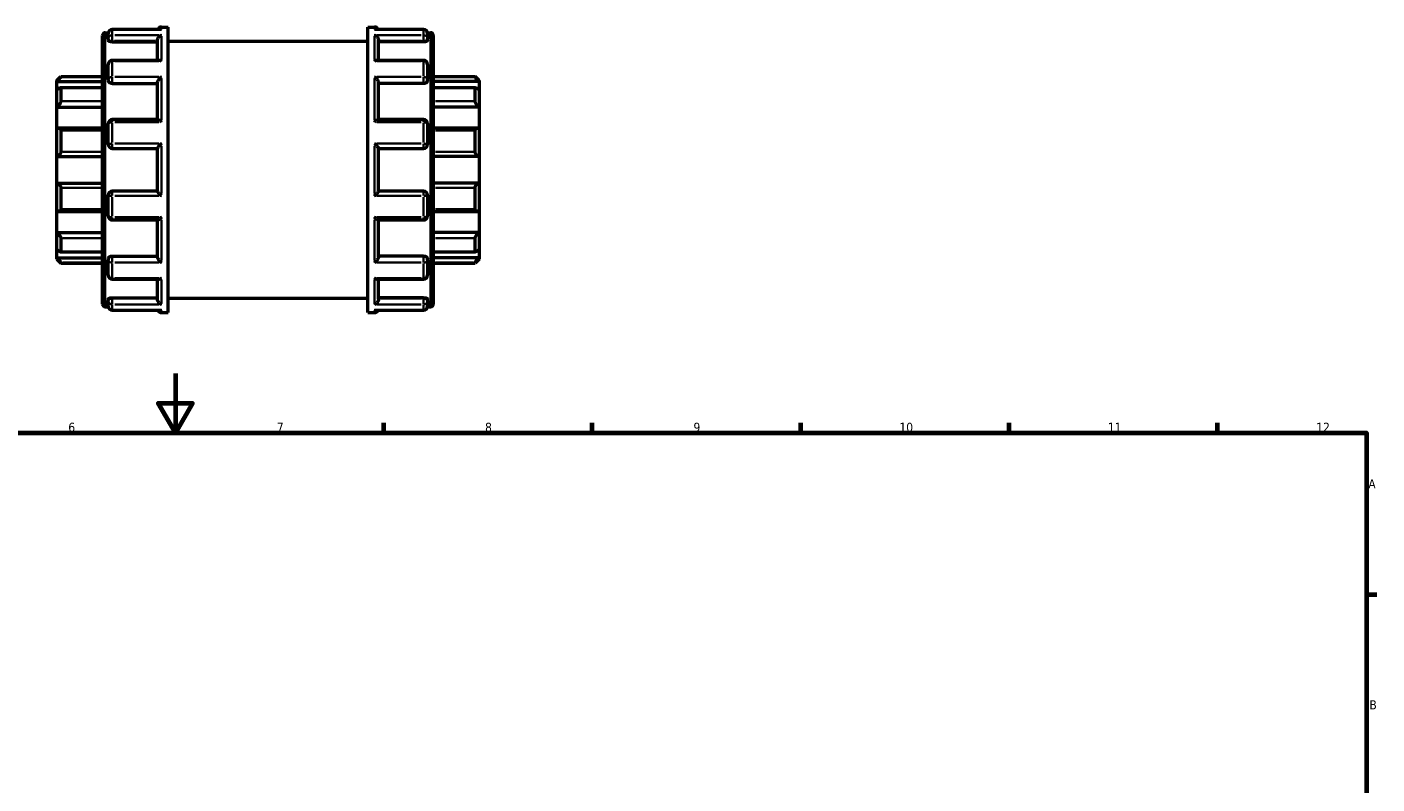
# Model space of a CAD drawing. Header units: millimetres. Extents: x -123 to 901, y -388 to 792.
# Tile 9 of 9: x 371 to 825, y 456 to 710. Entities that reach past the tile are written whole.
import ezdxf

# ---------------------------------------------------------------- set-up
doc = ezdxf.new("R2010")
doc.units = ezdxf.units.MM
for name, color, linetype, lineweight in [('Border (ANSI)', 7, 'Continuous', 70), ('Visible (ANSI)', 7, 'Continuous', 50), ('Visible Narrow (ANSI)', 7, 'Continuous', 35)]:
    doc.layers.add(name, color=color, linetype=linetype, lineweight=lineweight)
doc.styles.add('Note Text (ANSI)', font='tahoma.ttf')

# ---------------------------------------------------------------- blocks, each defined once
blk = doc.blocks.new('Borders Default Border')
at = {"layer": 'Border (ANSI)'}
for p, q in [((490.58, 574), (490.58, 577.45)), ((560.67, 574), (560.67, 577.45)), ((630.75, 574), (630.75, 577.45)), ((700.83, 574), (700.83, 577.45)), ((770.92, 574), (770.92, 577.45)), ((821, 519.75), (824.45, 519.75))]:
    blk.add_line(p, q, dxfattribs=at)
at = {"layer": 'Border (ANSI)', "flags": 128}
for points in [[(420.5, 594), (420.5, 574), (414.73, 584), (426.27, 584), (420.5, 574)], [(20, 20), (20, 574), (821, 574), (821, 20), (20, 20)]]:
    blk.add_lwpolyline(points, dxfattribs=at)
at = {"layer": 'Border (ANSI)', "attachment_point": 7, "style": 'Note Text (ANSI)'}
for s, insert, char_height in [('6', (384.49, 574.34), 3.05), ('7', (454.6, 574.4), 3.05), ('8', (524.63, 574.33), 3.05), ('9', (594.7, 574.34), 3.05), ('10', (663.96, 574.34), 3.048), ('11', (734.04, 574.4), 3.048), ('12', (804.13, 574.4), 3.048), ('A', (821.63, 555.35), 3.05), ('B', (821.99, 481.1), 3.05)]:
    blk.add_mtext(s, dxfattribs=dict(at, insert=insert, char_height=char_height))

msp = doc.modelspace()

# ---------------------------------------------------------------- linework, layer by layer
at = {"layer": 'Visible (ANSI)'}
for p, q in [((396.92, 708.562), (397.96, 708.562)), ((397.943, 706.476), (397.943, 708.348)), ((415.546, 709.693), (399.289, 709.693)), ((415.789, 710.482), (418.023, 710.482)), ((418.023, 614.482), (418.023, 710.482)), ((485.223, 614.482), (485.223, 710.482)), ((485.223, 710.482), (487.458, 710.482)), ((503.958, 709.693), (487.701, 709.693)), ((505.286, 708.562), (506.326, 708.562)), ((505.303, 708.348), (505.303, 706.476)), ((396.023, 617.299), (396.023, 707.665)), ((397.943, 706.476), (397.943, 705.969)), ((399.289, 705.499), (414.443, 705.499)), ((414.443, 699.276), (414.443, 706.009)), ((418.023, 705.682), (485.223, 705.682)), ((488.803, 699.276), (488.803, 706.009)), ((503.958, 705.499), (488.803, 705.499)), ((505.303, 705.969), (505.303, 706.476)), ((507.223, 707.665), (507.223, 617.299)), ((414.923, 699.276), (399.289, 699.276)), ((503.958, 699.276), (488.323, 699.276)), ((397.943, 692.816), (397.943, 697.93)), ((505.303, 697.93), (505.303, 692.816)), ((380.623, 692.528), (381.969, 693.874)), ((380.623, 692.124), (380.623, 692.528)), ((380.623, 692.124), (396.023, 692.124)), ((380.623, 689.352), (380.623, 692.124)), ((396.023, 690.069), (381.805, 690.069)), ((381.969, 693.874), (381.969, 693.65)), ((381.969, 693.874), (396.023, 693.874)), ((397.943, 692.816), (397.943, 692.523)), ((399.289, 691.475), (414.443, 691.475)), ((414.443, 679.36), (414.443, 691.781)), ((488.803, 679.36), (488.803, 691.781)), ((503.958, 691.475), (488.803, 691.475)), ((505.303, 692.523), (505.303, 692.816)), ((507.223, 693.874), (521.278, 693.874)), ((522.623, 692.124), (507.223, 692.124)), ((521.441, 690.069), (507.223, 690.069)), ((521.278, 693.65), (521.278, 693.874)), ((522.623, 692.528), (521.278, 693.874)), ((522.623, 692.528), (522.623, 692.124)), ((522.623, 692.124), (522.623, 689.352)), ((380.623, 683.573), (380.623, 689.352)), ((381.969, 689.898), (381.969, 685.496)), ((521.278, 685.496), (521.278, 689.898)), ((522.623, 689.352), (522.623, 683.573)), ((380.623, 683.573), (396.023, 683.573)), ((380.623, 676.317), (380.623, 683.573)), ((522.623, 683.573), (507.223, 683.573)), ((522.623, 683.573), (522.623, 676.317)), ((396.023, 676.455), (381.213, 676.455)), ((397.943, 671.028), (397.943, 678.015)), ((414.526, 679.36), (399.289, 679.36)), ((503.958, 679.36), (488.72, 679.36)), ((505.303, 678.015), (505.303, 671.028)), ((522.034, 676.455), (507.223, 676.455)), ((380.623, 666.967), (380.623, 676.317)), ((381.969, 675.675), (381.969, 668.552)), ((521.278, 668.552), (521.278, 675.675)), ((522.623, 676.317), (522.623, 666.967)), ((399.289, 669.682), (414.443, 669.682)), ((414.443, 655.263), (414.443, 669.702)), ((488.803, 655.263), (488.803, 669.702)), ((488.803, 669.682), (503.958, 669.682)), ((380.623, 666.967), (396.023, 666.967)), ((380.623, 657.998), (380.623, 666.967)), ((522.623, 666.967), (507.223, 666.967)), ((522.623, 666.967), (522.623, 657.998)), ((380.623, 648.647), (380.623, 657.998)), ((380.623, 657.998), (396.023, 657.998)), ((381.969, 656.412), (381.969, 649.29)), ((397.943, 646.95), (397.943, 653.937)), ((414.443, 655.282), (399.289, 655.282)), ((503.958, 655.282), (488.803, 655.282)), ((505.303, 653.937), (505.303, 646.95)), ((522.623, 657.998), (507.223, 657.998)), ((521.278, 649.29), (521.278, 656.412)), ((522.623, 657.998), (522.623, 648.647)), ((380.623, 641.391), (380.623, 648.647)), ((381.213, 648.51), (396.023, 648.51)), ((399.289, 645.605), (414.526, 645.605)), ((414.443, 633.184), (414.443, 645.605)), ((488.72, 645.605), (503.958, 645.605)), ((488.803, 633.184), (488.803, 645.605)), ((507.223, 648.51), (522.034, 648.51)), ((522.623, 648.647), (522.623, 641.391)), ((380.623, 635.613), (380.623, 641.391)), ((380.623, 641.391), (396.023, 641.391)), ((522.623, 641.391), (507.223, 641.391)), ((522.623, 641.391), (522.623, 635.613)), ((380.623, 632.841), (380.623, 635.613)), ((381.969, 639.468), (381.969, 635.066)), ((521.278, 635.066), (521.278, 639.468)), ((522.623, 635.613), (522.623, 632.841)), ((380.623, 632.436), (380.623, 632.841)), ((380.623, 632.841), (396.023, 632.841)), ((380.623, 632.436), (381.969, 631.091)), ((381.805, 634.896), (396.023, 634.896)), ((381.969, 631.315), (381.969, 631.091)), ((381.969, 631.091), (396.023, 631.091)), ((397.943, 632.441), (397.943, 632.149)), ((397.943, 627.034), (397.943, 632.149)), ((399.289, 633.49), (414.443, 633.49)), ((503.958, 633.49), (488.803, 633.49)), ((505.303, 632.149), (505.303, 632.441)), ((505.303, 632.149), (505.303, 627.034)), ((507.223, 634.896), (521.441, 634.896)), ((522.623, 632.841), (507.223, 632.841)), ((507.223, 631.091), (521.278, 631.091)), ((522.623, 632.436), (521.278, 631.091)), ((521.278, 631.091), (521.278, 631.315)), ((522.623, 632.841), (522.623, 632.436)), ((399.289, 625.689), (414.923, 625.689)), ((414.443, 618.955), (414.443, 625.689)), ((488.323, 625.689), (503.958, 625.689)), ((488.803, 618.955), (488.803, 625.689)), ((397.943, 618.995), (397.943, 618.489)), ((397.943, 616.617), (397.943, 618.489)), ((399.289, 619.466), (414.443, 619.466)), ((418.023, 619.282), (485.223, 619.282)), ((503.958, 619.466), (488.803, 619.466)), ((505.303, 618.489), (505.303, 618.995)), ((505.303, 618.489), (505.303, 616.617)), ((396.92, 616.402), (397.96, 616.402)), ((399.289, 615.272), (415.546, 615.272)), ((415.789, 614.482), (418.023, 614.482)), ((485.223, 614.482), (487.458, 614.482)), ((487.701, 615.272), (503.958, 615.272)), ((505.286, 616.402), (506.326, 616.402))]:
    msp.add_line(p, q, dxfattribs=at)
for centre, radius, start, end in [((396.92, 707.665), 0.897, 90, 180), ((399.289, 708.348), 1.345, 90, 180), ((415.789, 709.137), 1.345, 90, 155.58536), ((487.458, 709.137), 1.345, 24.41464, 90), ((503.958, 708.348), 1.345, 0, 90), ((506.326, 707.665), 0.897, 0, 90), ((399.289, 697.93), 1.345, 90, 180), ((503.958, 697.93), 1.345, 0, 90), ((399.289, 678.015), 1.345, 90, 180), ((503.958, 678.015), 1.345, 0, 90), ((399.289, 671.028), 1.345, 180, 270), ((503.958, 671.028), 1.345, 270, 0), ((399.289, 653.937), 1.345, 90, 180), ((503.958, 653.937), 1.345, 0, 90), ((399.289, 646.95), 1.345, 180, 270), ((503.958, 646.95), 1.345, 270, 0), ((399.289, 627.034), 1.345, 180, 270), ((503.958, 627.034), 1.345, 270, 0), ((396.92, 617.299), 0.897, 180, 270), ((399.289, 616.617), 1.345, 180, 270), ((415.789, 615.828), 1.345, 204.41464, 270), ((487.458, 615.828), 1.345, 270, 335.58536), ((503.958, 616.617), 1.345, 270, 0), ((506.326, 617.299), 0.897, 270, 0)]:
    msp.add_arc(centre, radius, start, end, dxfattribs=at)
for points, knots in [([(415.789, 709.67), (415.787, 709.671), (415.785, 709.671), (415.704, 709.686), (415.624, 709.693), (415.546, 709.693)], [-0.00073855, -0.00073855, -0.00073855, -0.00073855, 0, 0, 0.033907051, 0.033907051, 0.033907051, 0.033907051]), ([(487.701, 709.693), (487.622, 709.693), (487.542, 709.686), (487.461, 709.671), (487.46, 709.671), (487.458, 709.67)], [0.222858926, 0.222858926, 0.222858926, 0.222858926, 0.256440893, 0.256440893, 0.257172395, 0.257172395, 0.257172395, 0.257172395]), ([(399.289, 705.499), (399.12, 705.499), (398.94, 705.511), (398.61, 705.56), (398.459, 705.597), (398.219, 705.682), (398.115, 705.736), (397.977, 705.851), (397.943, 705.912), (397.943, 705.969)], [0, 0, 0, 0, 0.05062347, 0.05062347, 0.10124694, 0.10124694, 0.15275812, 0.15275812, 0.20426931, 0.20426931, 0.20426931, 0.20426931]), ([(414.443, 706.009), (414.443, 706.128), (414.461, 706.249), (414.532, 706.51), (414.588, 706.644), (414.748, 706.935), (414.86, 707.084), (415.1, 707.337), (415.229, 707.445), (415.498, 707.623), (415.641, 707.694), (415.785, 707.743), (415.787, 707.744), (415.789, 707.744)], [0, 0, 0, 0, 0.03782508, 0.03782508, 0.08121526, 0.08121526, 0.13901375, 0.13901375, 0.19629094, 0.19629094, 0.25644089, 0.25644089, 0.2571724, 0.2571724, 0.2571724, 0.2571724]), ([(487.458, 707.744), (487.46, 707.744), (487.461, 707.743), (487.603, 707.695), (487.744, 707.625), (488.01, 707.451), (488.137, 707.346), (488.377, 707.095), (488.491, 706.947), (488.653, 706.655), (488.711, 706.52), (488.784, 706.259), (488.802, 706.137), (488.803, 706.015), (488.803, 706.012), (488.803, 706.009)], [-0.00073855, -0.00073855, -0.00073855, -0.00073855, 0, 0, 0.05978216, 0.05978216, 0.116791, 0.116791, 0.17564226, 0.17564226, 0.21970399, 0.21970399, 0.25793201, 0.25793201, 0.25889976, 0.25889976, 0.25889976, 0.25889976]), ([(505.303, 705.969), (505.303, 705.912), (505.27, 705.851), (505.132, 705.736), (505.027, 705.682), (504.788, 705.597), (504.637, 705.56), (504.307, 705.511), (504.127, 705.499), (503.958, 705.499)], [0.20476676, 0.20476676, 0.20476676, 0.20476676, 0.25627794, 0.25627794, 0.30778913, 0.30778913, 0.3584126, 0.3584126, 0.40903606, 0.40903606, 0.40903606, 0.40903606]), ([(415.789, 698.952), (415.787, 698.954), (415.785, 698.955), (415.644, 699.048), (415.503, 699.123), (415.237, 699.229), (415.11, 699.263), (414.969, 699.275), (414.946, 699.276), (414.923, 699.276)], [-0.00073855, -0.00073855, -0.00073855, -0.00073855, 0, 0, 0.05978216, 0.05978216, 0.116791, 0.116791, 0.12791947, 0.12791947, 0.12791947, 0.12791947]), ([(488.323, 699.276), (488.304, 699.276), (488.285, 699.275), (488.147, 699.265), (488.018, 699.232), (487.748, 699.125), (487.605, 699.049), (487.461, 698.955), (487.46, 698.954), (487.458, 698.952)], [0.1297437, 0.1297437, 0.1297437, 0.1297437, 0.13901375, 0.13901375, 0.19629094, 0.19629094, 0.25644089, 0.25644089, 0.2571724, 0.2571724, 0.2571724, 0.2571724]), ([(381.969, 693.65), (381.969, 693.638), (381.959, 693.617), (381.92, 693.554), (381.891, 693.514), (381.782, 693.371), (381.678, 693.246), (381.435, 692.969), (381.274, 692.793), (380.946, 692.447), (380.779, 692.278), (380.623, 692.124)], [0.25368566, 0.25368566, 0.25368566, 0.25368566, 0.28229614, 0.28229614, 0.31090662, 0.31090662, 0.36812759, 0.36812759, 0.43774945, 0.43774945, 0.5031309, 0.5031309, 0.5031309, 0.5031309]), ([(380.623, 689.352), (380.779, 689.49), (380.946, 689.625), (381.274, 689.858), (381.435, 689.953), (381.678, 690.055), (381.782, 690.079), (381.891, 690.056), (381.92, 690.038), (381.959, 689.982), (381.969, 689.945), (381.969, 689.898)], [0.48373595, 0.48373595, 0.48373595, 0.48373595, 0.5491174, 0.5491174, 0.61873927, 0.61873927, 0.67596023, 0.67596023, 0.70457072, 0.70457072, 0.7331812, 0.7331812, 0.7331812, 0.7331812]), ([(399.289, 691.475), (399.12, 691.475), (398.94, 691.501), (398.61, 691.609), (398.459, 691.689), (398.219, 691.876), (398.115, 691.995), (397.977, 692.253), (397.943, 692.393), (397.943, 692.523)], [0, 0, 0, 0, 0.05062347, 0.05062347, 0.10124694, 0.10124694, 0.15275812, 0.15275812, 0.20426931, 0.20426931, 0.20426931, 0.20426931]), ([(414.443, 691.781), (414.443, 691.861), (414.461, 691.954), (414.532, 692.169), (414.588, 692.291), (414.748, 692.576), (414.86, 692.737), (415.1, 693.04), (415.229, 693.183), (415.498, 693.451), (415.641, 693.576), (415.785, 693.688), (415.787, 693.689), (415.789, 693.69)], [0, 0, 0, 0, 0.03782508, 0.03782508, 0.08121526, 0.08121526, 0.13901375, 0.13901375, 0.19629094, 0.19629094, 0.25644089, 0.25644089, 0.2571724, 0.2571724, 0.2571724, 0.2571724]), ([(487.458, 693.69), (487.46, 693.689), (487.461, 693.688), (487.603, 693.578), (487.744, 693.455), (488.01, 693.191), (488.137, 693.051), (488.377, 692.75), (488.491, 692.588), (488.653, 692.301), (488.711, 692.178), (488.784, 691.961), (488.802, 691.868), (488.803, 691.785), (488.803, 691.783), (488.803, 691.781)], [-0.00073855, -0.00073855, -0.00073855, -0.00073855, 0, 0, 0.05978216, 0.05978216, 0.116791, 0.116791, 0.17564226, 0.17564226, 0.21970399, 0.21970399, 0.25793201, 0.25793201, 0.25889976, 0.25889976, 0.25889976, 0.25889976]), ([(505.303, 692.523), (505.303, 692.393), (505.27, 692.253), (505.132, 691.995), (505.027, 691.876), (504.788, 691.689), (504.637, 691.609), (504.307, 691.501), (504.127, 691.475), (503.958, 691.475)], [0.20476676, 0.20476676, 0.20476676, 0.20476676, 0.25627794, 0.25627794, 0.30778913, 0.30778913, 0.3584126, 0.3584126, 0.40903606, 0.40903606, 0.40903606, 0.40903606]), ([(522.623, 692.124), (522.468, 692.278), (522.301, 692.447), (521.972, 692.793), (521.811, 692.969), (521.569, 693.246), (521.464, 693.371), (521.355, 693.514), (521.326, 693.554), (521.288, 693.617), (521.278, 693.638), (521.278, 693.65)], [0.48373595, 0.48373595, 0.48373595, 0.48373595, 0.5491174, 0.5491174, 0.61873927, 0.61873927, 0.67596023, 0.67596023, 0.70457072, 0.70457072, 0.7331812, 0.7331812, 0.7331812, 0.7331812]), ([(521.278, 689.898), (521.278, 689.945), (521.288, 689.982), (521.326, 690.038), (521.355, 690.056), (521.464, 690.079), (521.569, 690.055), (521.811, 689.953), (521.972, 689.858), (522.301, 689.625), (522.468, 689.49), (522.623, 689.352)], [0.25368566, 0.25368566, 0.25368566, 0.25368566, 0.28229614, 0.28229614, 0.31090662, 0.31090662, 0.36812759, 0.36812759, 0.43774945, 0.43774945, 0.5031309, 0.5031309, 0.5031309, 0.5031309]), ([(381.969, 685.496), (381.969, 685.431), (381.959, 685.359), (381.92, 685.202), (381.891, 685.119), (381.782, 684.864), (381.678, 684.687), (381.435, 684.34), (381.274, 684.151), (380.946, 683.825), (380.779, 683.685), (380.623, 683.573)], [0.25368566, 0.25368566, 0.25368566, 0.25368566, 0.28229614, 0.28229614, 0.31090662, 0.31090662, 0.36812759, 0.36812759, 0.43774945, 0.43774945, 0.5031309, 0.5031309, 0.5031309, 0.5031309]), ([(522.623, 683.573), (522.468, 683.685), (522.301, 683.825), (521.972, 684.151), (521.811, 684.34), (521.569, 684.687), (521.464, 684.864), (521.355, 685.119), (521.326, 685.202), (521.288, 685.359), (521.278, 685.431), (521.278, 685.496)], [0.48373595, 0.48373595, 0.48373595, 0.48373595, 0.5491174, 0.5491174, 0.61873927, 0.61873927, 0.67596023, 0.67596023, 0.70457072, 0.70457072, 0.7331812, 0.7331812, 0.7331812, 0.7331812]), ([(380.623, 676.317), (380.779, 676.386), (380.946, 676.434), (381.274, 676.466), (381.435, 676.444), (381.678, 676.332), (381.782, 676.247), (381.891, 676.066), (381.92, 675.996), (381.959, 675.844), (381.969, 675.761), (381.969, 675.675)], [0.48373595, 0.48373595, 0.48373595, 0.48373595, 0.5491174, 0.5491174, 0.61873927, 0.61873927, 0.67596023, 0.67596023, 0.70457072, 0.70457072, 0.7331812, 0.7331812, 0.7331812, 0.7331812]), ([(415.789, 678.462), (415.787, 678.464), (415.785, 678.466), (415.644, 678.601), (415.503, 678.728), (415.237, 678.952), (415.11, 679.051), (414.87, 679.218), (414.756, 679.286), (414.609, 679.347), (414.563, 679.36), (414.526, 679.36)], [-0.00073855, -0.00073855, -0.00073855, -0.00073855, 0, 0, 0.05978216, 0.05978216, 0.116791, 0.116791, 0.17564226, 0.17564226, 0.20963289, 0.20963289, 0.20963289, 0.20963289]), ([(488.72, 679.36), (488.685, 679.36), (488.641, 679.348), (488.498, 679.29), (488.386, 679.224), (488.147, 679.059), (488.018, 678.958), (487.748, 678.732), (487.605, 678.603), (487.461, 678.466), (487.46, 678.464), (487.458, 678.462)], [0.04880539, 0.04880539, 0.04880539, 0.04880539, 0.08121526, 0.08121526, 0.13901375, 0.13901375, 0.19629094, 0.19629094, 0.25644089, 0.25644089, 0.2571724, 0.2571724, 0.2571724, 0.2571724]), ([(521.278, 675.675), (521.278, 675.761), (521.288, 675.844), (521.326, 675.996), (521.355, 676.066), (521.464, 676.247), (521.569, 676.332), (521.811, 676.444), (521.972, 676.466), (522.301, 676.434), (522.468, 676.386), (522.623, 676.317)], [0.25368566, 0.25368566, 0.25368566, 0.25368566, 0.28229614, 0.28229614, 0.31090662, 0.31090662, 0.36812759, 0.36812759, 0.43774945, 0.43774945, 0.5031309, 0.5031309, 0.5031309, 0.5031309]), ([(381.969, 668.552), (381.969, 668.459), (381.959, 668.363), (381.92, 668.172), (381.891, 668.078), (381.782, 667.808), (381.678, 667.646), (381.435, 667.363), (381.274, 667.232), (380.946, 667.05), (380.779, 666.993), (380.623, 666.967)], [0.25368566, 0.25368566, 0.25368566, 0.25368566, 0.28229614, 0.28229614, 0.31090662, 0.31090662, 0.36812759, 0.36812759, 0.43774945, 0.43774945, 0.5031309, 0.5031309, 0.5031309, 0.5031309]), ([(414.443, 669.702), (414.443, 669.723), (414.461, 669.761), (414.532, 669.874), (414.588, 669.951), (414.748, 670.153), (414.86, 670.284), (415.1, 670.554), (415.229, 670.695), (415.498, 670.98), (415.641, 671.127), (415.785, 671.271), (415.787, 671.272), (415.789, 671.274)], [0, 0, 0, 0, 0.03782508, 0.03782508, 0.08121526, 0.08121526, 0.13901375, 0.13901375, 0.19629094, 0.19629094, 0.25644089, 0.25644089, 0.2571724, 0.2571724, 0.2571724, 0.2571724]), ([(487.458, 671.274), (487.46, 671.272), (487.461, 671.271), (487.603, 671.129), (487.744, 670.985), (488.01, 670.704), (488.137, 670.565), (488.377, 670.295), (488.491, 670.162), (488.653, 669.957), (488.711, 669.879), (488.784, 669.765), (488.802, 669.726), (488.803, 669.703), (488.803, 669.702), (488.803, 669.702)], [-0.00073855, -0.00073855, -0.00073855, -0.00073855, 0, 0, 0.05978216, 0.05978216, 0.116791, 0.116791, 0.17564226, 0.17564226, 0.21970399, 0.21970399, 0.25793201, 0.25793201, 0.25889976, 0.25889976, 0.25889976, 0.25889976]), ([(522.623, 666.967), (522.468, 666.993), (522.301, 667.05), (521.972, 667.232), (521.811, 667.363), (521.569, 667.646), (521.464, 667.808), (521.355, 668.078), (521.326, 668.172), (521.288, 668.363), (521.278, 668.459), (521.278, 668.552)], [0.48373595, 0.48373595, 0.48373595, 0.48373595, 0.5491174, 0.5491174, 0.61873927, 0.61873927, 0.67596023, 0.67596023, 0.70457072, 0.70457072, 0.7331812, 0.7331812, 0.7331812, 0.7331812]), ([(380.623, 657.998), (380.779, 657.971), (380.946, 657.915), (381.274, 657.732), (381.435, 657.602), (381.678, 657.319), (381.782, 657.157), (381.891, 656.887), (381.92, 656.793), (381.959, 656.602), (381.969, 656.506), (381.969, 656.412)], [0.48373595, 0.48373595, 0.48373595, 0.48373595, 0.5491174, 0.5491174, 0.61873927, 0.61873927, 0.67596023, 0.67596023, 0.70457072, 0.70457072, 0.7331812, 0.7331812, 0.7331812, 0.7331812]), ([(415.789, 653.691), (415.787, 653.692), (415.785, 653.694), (415.644, 653.835), (415.503, 653.98), (415.237, 654.261), (415.11, 654.399), (414.87, 654.67), (414.756, 654.803), (414.593, 655.007), (414.536, 655.085), (414.463, 655.2), (414.444, 655.239), (414.443, 655.262), (414.443, 655.262), (414.443, 655.263)], [-0.00073855, -0.00073855, -0.00073855, -0.00073855, 0, 0, 0.05978216, 0.05978216, 0.116791, 0.116791, 0.17564226, 0.17564226, 0.21970399, 0.21970399, 0.25793201, 0.25793201, 0.25889976, 0.25889976, 0.25889976, 0.25889976]), ([(488.803, 655.263), (488.803, 655.242), (488.786, 655.203), (488.715, 655.091), (488.658, 655.014), (488.498, 654.812), (488.386, 654.68), (488.147, 654.41), (488.018, 654.27), (487.748, 653.984), (487.605, 653.838), (487.461, 653.694), (487.46, 653.692), (487.458, 653.691)], [0, 0, 0, 0, 0.03782508, 0.03782508, 0.08121526, 0.08121526, 0.13901375, 0.13901375, 0.19629094, 0.19629094, 0.25644089, 0.25644089, 0.2571724, 0.2571724, 0.2571724, 0.2571724]), ([(521.278, 656.412), (521.278, 656.506), (521.288, 656.602), (521.326, 656.793), (521.355, 656.887), (521.464, 657.157), (521.569, 657.319), (521.811, 657.602), (521.972, 657.732), (522.301, 657.915), (522.468, 657.971), (522.623, 657.998)], [0.25368566, 0.25368566, 0.25368566, 0.25368566, 0.28229614, 0.28229614, 0.31090662, 0.31090662, 0.36812759, 0.36812759, 0.43774945, 0.43774945, 0.5031309, 0.5031309, 0.5031309, 0.5031309]), ([(381.969, 649.29), (381.969, 649.203), (381.959, 649.12), (381.92, 648.968), (381.891, 648.899), (381.782, 648.718), (381.678, 648.633), (381.435, 648.521), (381.274, 648.499), (380.946, 648.53), (380.779, 648.579), (380.623, 648.647)], [0.25368566, 0.25368566, 0.25368566, 0.25368566, 0.28229614, 0.28229614, 0.31090662, 0.31090662, 0.36812759, 0.36812759, 0.43774945, 0.43774945, 0.5031309, 0.5031309, 0.5031309, 0.5031309]), ([(522.623, 648.647), (522.468, 648.579), (522.301, 648.53), (521.972, 648.499), (521.811, 648.521), (521.569, 648.633), (521.464, 648.718), (521.355, 648.899), (521.326, 648.968), (521.288, 649.12), (521.278, 649.203), (521.278, 649.29)], [0.48373595, 0.48373595, 0.48373595, 0.48373595, 0.5491174, 0.5491174, 0.61873927, 0.61873927, 0.67596023, 0.67596023, 0.70457072, 0.70457072, 0.7331812, 0.7331812, 0.7331812, 0.7331812]), ([(414.526, 645.605), (414.561, 645.605), (414.606, 645.616), (414.748, 645.674), (414.86, 645.74), (415.1, 645.906), (415.229, 646.006), (415.498, 646.233), (415.641, 646.362), (415.785, 646.499), (415.787, 646.501), (415.789, 646.502)], [0.04880539, 0.04880539, 0.04880539, 0.04880539, 0.08121526, 0.08121526, 0.13901375, 0.13901375, 0.19629094, 0.19629094, 0.25644089, 0.25644089, 0.2571724, 0.2571724, 0.2571724, 0.2571724]), ([(487.458, 646.502), (487.46, 646.501), (487.461, 646.499), (487.603, 646.364), (487.744, 646.237), (488.01, 646.013), (488.137, 645.914), (488.377, 645.746), (488.491, 645.678), (488.637, 645.617), (488.684, 645.605), (488.72, 645.605)], [-0.00073855, -0.00073855, -0.00073855, -0.00073855, 0, 0, 0.05978216, 0.05978216, 0.116791, 0.116791, 0.17564226, 0.17564226, 0.20963289, 0.20963289, 0.20963289, 0.20963289]), ([(380.623, 641.391), (380.779, 641.28), (380.946, 641.14), (381.274, 640.814), (381.435, 640.624), (381.678, 640.278), (381.782, 640.101), (381.891, 639.846), (381.92, 639.762), (381.959, 639.606), (381.969, 639.533), (381.969, 639.468)], [0.48373595, 0.48373595, 0.48373595, 0.48373595, 0.5491174, 0.5491174, 0.61873927, 0.61873927, 0.67596023, 0.67596023, 0.70457072, 0.70457072, 0.7331812, 0.7331812, 0.7331812, 0.7331812]), ([(521.278, 639.468), (521.278, 639.533), (521.288, 639.606), (521.326, 639.762), (521.355, 639.846), (521.464, 640.101), (521.569, 640.278), (521.811, 640.624), (521.972, 640.814), (522.301, 641.14), (522.468, 641.28), (522.623, 641.391)], [0.25368566, 0.25368566, 0.25368566, 0.25368566, 0.28229614, 0.28229614, 0.31090662, 0.31090662, 0.36812759, 0.36812759, 0.43774945, 0.43774945, 0.5031309, 0.5031309, 0.5031309, 0.5031309]), ([(381.969, 635.066), (381.969, 635.02), (381.959, 634.982), (381.92, 634.927), (381.891, 634.909), (381.782, 634.885), (381.678, 634.91), (381.435, 635.012), (381.274, 635.107), (380.946, 635.34), (380.779, 635.475), (380.623, 635.613)], [0.25368566, 0.25368566, 0.25368566, 0.25368566, 0.28229614, 0.28229614, 0.31090662, 0.31090662, 0.36812759, 0.36812759, 0.43774945, 0.43774945, 0.5031309, 0.5031309, 0.5031309, 0.5031309]), ([(522.623, 635.613), (522.468, 635.475), (522.301, 635.34), (521.972, 635.107), (521.811, 635.012), (521.569, 634.91), (521.464, 634.885), (521.355, 634.909), (521.326, 634.927), (521.288, 634.982), (521.278, 635.02), (521.278, 635.066)], [0.48373595, 0.48373595, 0.48373595, 0.48373595, 0.5491174, 0.5491174, 0.61873927, 0.61873927, 0.67596023, 0.67596023, 0.70457072, 0.70457072, 0.7331812, 0.7331812, 0.7331812, 0.7331812]), ([(380.623, 632.841), (380.779, 632.687), (380.946, 632.517), (381.274, 632.171), (381.435, 631.996), (381.678, 631.719), (381.782, 631.594), (381.891, 631.451), (381.92, 631.41), (381.959, 631.348), (381.969, 631.326), (381.969, 631.315)], [0.48373595, 0.48373595, 0.48373595, 0.48373595, 0.5491174, 0.5491174, 0.61873927, 0.61873927, 0.67596023, 0.67596023, 0.70457072, 0.70457072, 0.7331812, 0.7331812, 0.7331812, 0.7331812]), ([(397.943, 632.441), (397.943, 632.572), (397.977, 632.711), (398.115, 632.97), (398.219, 633.089), (398.459, 633.275), (398.61, 633.356), (398.94, 633.463), (399.12, 633.49), (399.289, 633.49)], [-0.20426931, -0.20426931, -0.20426931, -0.20426931, -0.15275812, -0.15275812, -0.10124694, -0.10124694, -0.05062347, -0.05062347, 0, 0, 0, 0]), ([(415.789, 631.274), (415.787, 631.276), (415.785, 631.277), (415.644, 631.387), (415.503, 631.51), (415.237, 631.773), (415.11, 631.914), (414.87, 632.214), (414.756, 632.377), (414.593, 632.664), (414.536, 632.786), (414.463, 633.003), (414.444, 633.096), (414.443, 633.18), (414.443, 633.182), (414.443, 633.184)], [-0.00073855, -0.00073855, -0.00073855, -0.00073855, 0, 0, 0.05978216, 0.05978216, 0.116791, 0.116791, 0.17564226, 0.17564226, 0.21970399, 0.21970399, 0.25793201, 0.25793201, 0.25889976, 0.25889976, 0.25889976, 0.25889976]), ([(488.803, 633.184), (488.803, 633.103), (488.786, 633.011), (488.715, 632.795), (488.658, 632.673), (488.498, 632.389), (488.386, 632.227), (488.147, 631.925), (488.018, 631.782), (487.748, 631.514), (487.605, 631.388), (487.461, 631.277), (487.46, 631.276), (487.458, 631.274)], [0, 0, 0, 0, 0.03782508, 0.03782508, 0.08121526, 0.08121526, 0.13901375, 0.13901375, 0.19629094, 0.19629094, 0.25644089, 0.25644089, 0.2571724, 0.2571724, 0.2571724, 0.2571724]), ([(503.958, 633.49), (504.127, 633.49), (504.308, 633.463), (504.639, 633.355), (504.79, 633.274), (505.029, 633.087), (505.133, 632.968), (505.27, 632.71), (505.303, 632.571), (505.303, 632.441)], [0.40903606, 0.40903606, 0.40903606, 0.40903606, 0.45985594, 0.45985594, 0.51067581, 0.51067581, 0.56199068, 0.56199068, 0.61330555, 0.61330555, 0.61330555, 0.61330555]), ([(521.278, 631.315), (521.278, 631.326), (521.288, 631.348), (521.326, 631.41), (521.355, 631.451), (521.464, 631.594), (521.569, 631.719), (521.811, 631.996), (521.972, 632.171), (522.301, 632.517), (522.468, 632.687), (522.623, 632.841)], [0.25368566, 0.25368566, 0.25368566, 0.25368566, 0.28229614, 0.28229614, 0.31090662, 0.31090662, 0.36812759, 0.36812759, 0.43774945, 0.43774945, 0.5031309, 0.5031309, 0.5031309, 0.5031309]), ([(414.923, 625.689), (414.942, 625.689), (414.961, 625.69), (415.1, 625.699), (415.229, 625.733), (415.498, 625.839), (415.641, 625.916), (415.785, 626.01), (415.787, 626.011), (415.789, 626.012)], [0.1297437, 0.1297437, 0.1297437, 0.1297437, 0.13901375, 0.13901375, 0.19629094, 0.19629094, 0.25644089, 0.25644089, 0.2571724, 0.2571724, 0.2571724, 0.2571724]), ([(487.458, 626.012), (487.46, 626.011), (487.461, 626.01), (487.603, 625.917), (487.744, 625.842), (488.01, 625.735), (488.137, 625.702), (488.278, 625.69), (488.301, 625.689), (488.323, 625.689)], [-0.00073855, -0.00073855, -0.00073855, -0.00073855, 0, 0, 0.05978216, 0.05978216, 0.116791, 0.116791, 0.12791947, 0.12791947, 0.12791947, 0.12791947]), ([(397.943, 618.995), (397.943, 619.052), (397.977, 619.114), (398.115, 619.229), (398.219, 619.283), (398.459, 619.367), (398.61, 619.404), (398.94, 619.454), (399.12, 619.466), (399.289, 619.466)], [-0.20426931, -0.20426931, -0.20426931, -0.20426931, -0.15275812, -0.15275812, -0.10124694, -0.10124694, -0.05062347, -0.05062347, 0, 0, 0, 0]), ([(415.789, 617.22), (415.787, 617.221), (415.785, 617.222), (415.644, 617.27), (415.503, 617.339), (415.237, 617.514), (415.11, 617.619), (414.87, 617.869), (414.756, 618.018), (414.593, 618.31), (414.536, 618.444), (414.463, 618.706), (414.444, 618.827), (414.443, 618.949), (414.443, 618.952), (414.443, 618.955)], [-0.00073855, -0.00073855, -0.00073855, -0.00073855, 0, 0, 0.05978216, 0.05978216, 0.116791, 0.116791, 0.17564226, 0.17564226, 0.21970399, 0.21970399, 0.25793201, 0.25793201, 0.25889976, 0.25889976, 0.25889976, 0.25889976]), ([(488.803, 618.955), (488.803, 618.837), (488.786, 618.715), (488.715, 618.454), (488.658, 618.32), (488.498, 618.029), (488.386, 617.881), (488.147, 617.627), (488.018, 617.52), (487.748, 617.341), (487.605, 617.271), (487.461, 617.222), (487.46, 617.221), (487.458, 617.22)], [0, 0, 0, 0, 0.03782508, 0.03782508, 0.08121526, 0.08121526, 0.13901375, 0.13901375, 0.19629094, 0.19629094, 0.25644089, 0.25644089, 0.2571724, 0.2571724, 0.2571724, 0.2571724]), ([(503.958, 619.466), (504.127, 619.466), (504.308, 619.454), (504.639, 619.404), (504.79, 619.367), (505.029, 619.282), (505.133, 619.228), (505.27, 619.113), (505.303, 619.052), (505.303, 618.995)], [0.40903606, 0.40903606, 0.40903606, 0.40903606, 0.45985594, 0.45985594, 0.51067581, 0.51067581, 0.56199068, 0.56199068, 0.61330555, 0.61330555, 0.61330555, 0.61330555]), ([(415.546, 615.272), (415.624, 615.272), (415.704, 615.279), (415.785, 615.294), (415.787, 615.294), (415.789, 615.294)], [0.222858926, 0.222858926, 0.222858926, 0.222858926, 0.256440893, 0.256440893, 0.257172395, 0.257172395, 0.257172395, 0.257172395]), ([(487.458, 615.294), (487.46, 615.294), (487.461, 615.294), (487.542, 615.279), (487.622, 615.272), (487.701, 615.272)], [-0.00073855, -0.00073855, -0.00073855, -0.00073855, 0, 0, 0.033907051, 0.033907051, 0.033907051, 0.033907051])]:
    msp.add_open_spline(points, degree=3, knots=knots, dxfattribs=at)
at = {"layer": 'Visible Narrow (ANSI)'}
for p, q in [((399.289, 709.673), (399.289, 709.693)), ((399.289, 709.601), (399.289, 707.867)), ((400.114, 709.67), (414.964, 709.67)), ((415.789, 710.48), (415.789, 709.749)), ((487.458, 709.749), (487.458, 710.48)), ((488.283, 709.67), (503.133, 709.67)), ((503.958, 709.693), (503.958, 709.673)), ((503.958, 707.867), (503.958, 709.601)), ((396.92, 707.995), (396.92, 616.97)), ((399.289, 705.908), (399.289, 707.7)), ((399.289, 705.514), (399.289, 705.788)), ((400.046, 705.803), (413.686, 705.803)), ((414.964, 707.744), (400.114, 707.744)), ((415.789, 707.442), (415.789, 699.521)), ((487.458, 699.521), (487.458, 707.442)), ((503.133, 707.744), (488.283, 707.744)), ((489.561, 705.803), (503.2, 705.803)), ((503.958, 707.7), (503.958, 705.908)), ((503.958, 705.788), (503.958, 705.514)), ((506.326, 616.97), (506.326, 707.995)), ((399.289, 698.983), (399.289, 699.275)), ((503.958, 699.275), (503.958, 698.983)), ((399.289, 698.709), (399.289, 693.972)), ((400.114, 698.952), (414.964, 698.952)), ((488.283, 698.952), (503.133, 698.952)), ((503.958, 693.972), (503.958, 698.709)), ((395.321, 693.65), (382.671, 693.65)), ((399.289, 691.714), (399.289, 693.597)), ((399.289, 691.484), (399.289, 691.642)), ((400.046, 691.65), (413.686, 691.65)), ((414.964, 693.69), (400.114, 693.69)), ((415.789, 693.013), (415.789, 679.293)), ((487.458, 679.293), (487.458, 693.013)), ((503.133, 693.69), (488.283, 693.69)), ((489.561, 691.65), (503.2, 691.65)), ((503.958, 693.597), (503.958, 691.714)), ((503.958, 691.642), (503.958, 691.484)), ((520.575, 693.65), (507.926, 693.65)), ((382.671, 689.898), (395.321, 689.898)), ((395.321, 685.496), (382.671, 685.496)), ((507.926, 689.898), (520.575, 689.898)), ((520.575, 685.496), (507.926, 685.496)), ((399.289, 678.54), (399.289, 679.357)), ((399.289, 678.111), (399.289, 671.64)), ((400.114, 678.462), (414.964, 678.462)), ((488.283, 678.462), (503.133, 678.462)), ((503.958, 679.357), (503.958, 678.54)), ((503.958, 671.64), (503.958, 678.111)), ((382.671, 675.675), (395.321, 675.675)), ((507.926, 675.675), (520.575, 675.675)), ((395.321, 668.552), (382.671, 668.552)), ((399.289, 669.688), (399.289, 671.157)), ((414.964, 671.274), (400.114, 671.274)), ((415.789, 670.403), (415.789, 654.561)), ((487.458, 654.561), (487.458, 670.403)), ((503.133, 671.274), (488.283, 671.274)), ((503.958, 671.157), (503.958, 669.688)), ((520.575, 668.552), (507.926, 668.552)), ((382.671, 656.412), (395.321, 656.412)), ((399.289, 653.807), (399.289, 655.277)), ((400.114, 653.691), (414.964, 653.691)), ((488.283, 653.691), (503.133, 653.691)), ((503.958, 655.277), (503.958, 653.807)), ((507.926, 656.412), (520.575, 656.412)), ((395.321, 649.29), (382.671, 649.29)), ((399.289, 653.325), (399.289, 646.854)), ((503.958, 646.854), (503.958, 653.325)), ((520.575, 649.29), (507.926, 649.29)), ((399.289, 645.607), (399.289, 646.425)), ((414.964, 646.502), (400.114, 646.502)), ((415.789, 645.671), (415.789, 631.951)), ((487.458, 631.951), (487.458, 645.671)), ((503.133, 646.502), (488.283, 646.502)), ((503.958, 646.425), (503.958, 645.607)), ((382.671, 639.468), (395.321, 639.468)), ((507.926, 639.468), (520.575, 639.468)), ((395.321, 635.066), (382.671, 635.066)), ((382.671, 631.315), (395.321, 631.315)), ((399.289, 633.323), (399.289, 633.481)), ((399.289, 631.367), (399.289, 633.251)), ((399.289, 630.992), (399.289, 626.255)), ((413.686, 633.314), (400.046, 633.314)), ((400.114, 631.274), (414.964, 631.274)), ((488.283, 631.274), (503.133, 631.274)), ((503.2, 633.314), (489.561, 633.314)), ((503.958, 633.481), (503.958, 633.323)), ((503.958, 633.251), (503.958, 631.367)), ((503.958, 626.255), (503.958, 630.992)), ((520.575, 635.066), (507.926, 635.066)), ((507.926, 631.315), (520.575, 631.315)), ((399.289, 625.69), (399.289, 625.982)), ((414.964, 626.012), (400.114, 626.012)), ((415.789, 625.444), (415.789, 617.522)), ((487.458, 617.522), (487.458, 625.444)), ((503.133, 626.012), (488.283, 626.012)), ((503.958, 625.982), (503.958, 625.69)), ((399.289, 619.177), (399.289, 619.451)), ((399.289, 617.265), (399.289, 619.057)), ((413.686, 619.162), (400.046, 619.162)), ((503.2, 619.162), (489.561, 619.162)), ((503.958, 619.451), (503.958, 619.177)), ((503.958, 619.057), (503.958, 617.265)), ((399.289, 617.098), (399.289, 615.364)), ((399.289, 615.272), (399.289, 615.292)), ((400.114, 617.22), (414.964, 617.22)), ((414.964, 615.294), (400.114, 615.294)), ((415.789, 615.215), (415.789, 614.484)), ((487.458, 614.484), (487.458, 615.215)), ((488.283, 617.22), (503.133, 617.22)), ((503.133, 615.294), (488.283, 615.294)), ((503.958, 615.364), (503.958, 617.098)), ((503.958, 615.292), (503.958, 615.272))]:
    msp.add_line(p, q, dxfattribs=at)
for centre, major_axis, ratio, start_param, end_param in [((399.289, 708.348), (-1.345, 0), 0.9830828, 4.7909288, 6.2046455), ((503.958, 708.348), (1.345, 0), 0.9830828, 0.0785398, 1.4922565), ((399.289, 706.476), (-1.345, 0), 0.9429556, 4.7909288, 6.2046455), ((399.289, 706.476), (-1.345, 0), 0.5, 0.0785398, 1.4922565), ((503.958, 706.476), (1.345, 0), 0.9429556, 0.0785398, 1.4922565), ((503.958, 706.476), (1.345, 0), 0.5, 4.7909288, 6.2046455), ((399.289, 697.93), (-1.345, 0), 0.7597938, 4.7909288, 6.2046455), ((503.958, 697.93), (1.345, 0), 0.7597938, 0.0785398, 1.4922565), ((399.289, 692.816), (-1.345, 0), 0.6501642, 4.7909288, 6.2046455), ((399.289, 692.816), (-1.345, 0), 0.8660254, 0.0785398, 1.4922565), ((503.958, 692.816), (1.345, 0), 0.6501642, 0.0785398, 1.4922565), ((503.958, 692.816), (1.345, 0), 0.8660254, 4.7909288, 6.2046455), ((399.289, 678.015), (-1.345, 0), 0.3329186, 4.7909288, 6.2046455), ((503.958, 678.015), (1.345, 0), 0.3329186, 0.0785398, 1.4922565), ((399.289, 671.028), (-1.345, 0), 0.1831618, 4.7909288, 6.2046455), ((503.958, 671.028), (1.345, 0), 0.1831618, 0.0785398, 1.4922565), ((399.289, 653.937), (-1.345, 0), 0.1831618, 0.0785398, 1.4922565), ((503.958, 653.937), (1.345, 0), 0.1831618, 4.7909288, 6.2046455), ((399.289, 646.95), (-1.345, 0), 0.3329186, 0.0785398, 1.4922565), ((503.958, 646.95), (1.345, 0), 0.3329186, 4.7909288, 6.2046455), ((399.289, 632.149), (-1.345, 0), 0.8660254, 4.7909288, 6.2046455), ((399.289, 632.149), (-1.345, 0), 0.6501642, 0.0785398, 1.4922565), ((503.958, 632.149), (1.345, 0), 0.8660254, 0.0785398, 1.4922565), ((503.958, 632.149), (1.345, 0), 0.6501642, 4.7909288, 6.2046455), ((399.289, 627.034), (-1.345, 0), 0.7597938, 0.0785398, 1.4922565), ((503.958, 627.034), (1.345, 0), 0.7597938, 4.7909288, 6.2046455), ((399.289, 618.489), (-1.345, 0), 0.5, 4.7909288, 6.2046455), ((399.289, 618.489), (-1.345, 0), 0.9429556, 0.0785398, 1.4922565), ((503.958, 618.489), (1.345, 0), 0.5, 0.0785398, 1.4922565), ((503.958, 618.489), (1.345, 0), 0.9429556, 4.7909288, 6.2046455), ((399.289, 616.617), (-1.345, 0), 0.9830828, 0.0785398, 1.4922565), ((503.958, 616.617), (1.345, 0), 0.9830828, 4.7909288, 6.2046455)]:
    msp.add_ellipse(centre, major_axis=major_axis, ratio=ratio, start_param=start_param, end_param=end_param, dxfattribs=at)

# ---------------------------------------------------------------- block references
msp.add_blockref('Borders Default Border', (0, 0))

doc.saveas('drawing.dxf')
